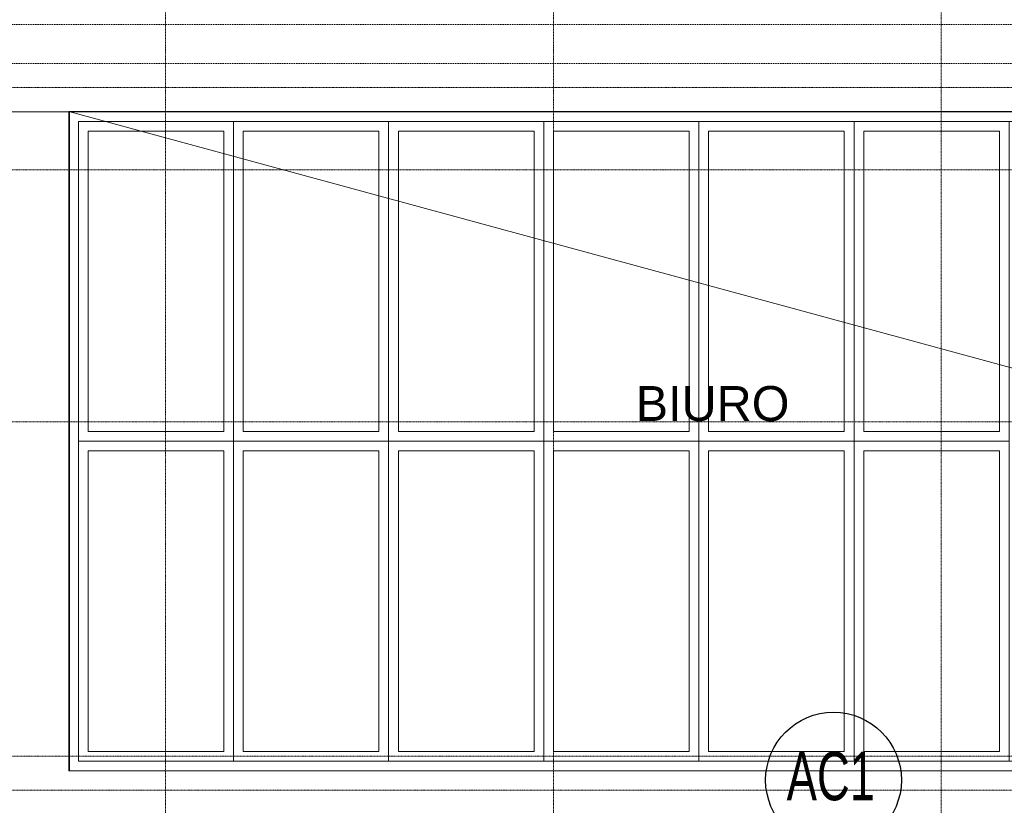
# Model space of a CAD drawing. Header units: millimetres. Extents: x 49908 to 79848, y -11883 to -3092.
# Tile 182 of 222: x 75925 to 76433, y -9215 to -8809. Entities that reach past the tile are written whole.
import ezdxf
from ezdxf.enums import TextEntityAlignment as Align

# ---------------------------------------------------------------- set-up
doc = ezdxf.new("R2010")
doc.units = ezdxf.units.MM
doc.linetypes.add('0.5_0.5', pattern=[10, 5, -5])
doc.linetypes.add('DASHDOT', pattern=[1, 0.5, -0.25, 0, -0.25])
for name, color, linetype, lineweight in [('A stolarka', 9, 'Continuous', 9), ('A_CIENKA', 9, 'Continuous', 9), ('A_OSIE', 9, 'DASHDOT', 9), ('A_WIDOK', 9, 'Continuous', 9), ('\x9dciany', 9, 'Continuous', 9)]:
    doc.layers.add(name, color=color, linetype=linetype, lineweight=lineweight)
doc.layers.add('S_Opis CO', color=2, linetype='Continuous')
doc.styles.add('Arial CE', font='arial.ttf')
doc.styles.add('ROMANS', font='romanpl.shx', dxfattribs={"bigfont": 'romanbigpl.shx'})

msp = doc.modelspace()

# ---------------------------------------------------------------- linework, layer by layer
at = {"layer": 'A stolarka', "ltscale": 0.5}
for p, q in [((75955.4, -8861.68), (75955.4, -8866.68)), ((75955.4, -8861.68), (77195.4, -8861.68)), ((75960.4, -8866.68), (76030.4, -8866.68)), ((76040.4, -8866.68), (76110.4, -8866.68)), ((76120.4, -8866.68), (76190.4, -8866.68)), ((76200.4, -8866.68), (76270.4, -8866.68)), ((76280.4, -8866.68), (76350.4, -8866.68)), ((76360.4, -8866.68), (76430.4, -8866.68)), ((75955.4, -9191.68), (75955.4, -9186.68)), ((75960.4, -9186.68), (76030.4, -9186.68)), ((76040.4, -9186.68), (76110.4, -9186.68)), ((76120.4, -9186.68), (76190.4, -9186.68)), ((76200.4, -9186.68), (76270.4, -9186.68)), ((76280.4, -9186.68), (76350.4, -9186.68)), ((76360.4, -9186.68), (76430.4, -9186.68)), ((75955.4, -9191.68), (77195.4, -9191.68))]:
    msp.add_line(p, q, dxfattribs=at)
at = {"layer": 'A stolarka', "ltscale": 0.2}
msp.add_lwpolyline([(75950.4, -8856.68), (77200.4, -8856.68), (77200.4, -9196.68), (75950.4, -9196.68)], close=True, dxfattribs=at)
msp.add_lwpolyline([(75950.4, -8856.68), (77200.4, -8856.68), (77200.4, -9196.68), (75950.4, -9196.68)], close=True, dxfattribs=at)
msp.add_lwpolyline([(75950.4, -8856.68), (77200.4, -8856.68), (77200.4, -9196.68), (75950.4, -9196.68)], close=True, dxfattribs=at)
at = {"layer": 'A stolarka'}
msp.add_lwpolyline([(75950.8, -8856.79), (77200.4, -8856.79), (77200.4, -9196.68), (75950.8, -9196.68)], close=True, dxfattribs=at)
for points in [[(75955.4, -8856.68), (76035.4, -8856.68)], [(76035.4, -8856.68), (76115.4, -8856.68)], [(76115.4, -8856.68), (76195.4, -8856.68)], [(76195.4, -8856.68), (76275.4, -8856.68)], [(76355.4, -8856.68), (76275.4, -8856.68)], [(76435.4, -8856.68), (76355.4, -8856.68)], [(76035.4, -8861.68), (76035.4, -9026.68), (75955.4, -9026.68), (75955.4, -8861.68)], [(75960.4, -8861.68), (76030.4, -8861.68)], [(76115.4, -8861.68), (76115.4, -9026.68), (76035.4, -9026.68), (76035.4, -8861.68)], [(76040.4, -8861.68), (76110.4, -8861.68)], [(76195.4, -8861.68), (76195.4, -9026.68), (76115.4, -9026.68), (76115.4, -8861.68)], [(76120.4, -8861.68), (76190.4, -8861.68)], [(76275.4, -8861.68), (76275.4, -9026.68), (76195.4, -9026.68), (76195.4, -8861.68)], [(76200.4, -8861.68), (76270.4, -8861.68)], [(76275.4, -8861.68), (76275.4, -9026.68), (76355.4, -9026.68), (76355.4, -8861.68)], [(76350.4, -8861.68), (76280.4, -8861.68)], [(76355.4, -8861.68), (76355.4, -9026.68), (76435.4, -9026.68), (76435.4, -8861.68)], [(76430.4, -8861.68), (76360.4, -8861.68)], [(76030.4, -8866.68), (76030.4, -9021.68), (75960.4, -9021.68), (75960.4, -8866.68)], [(76110.4, -8866.68), (76110.4, -9021.68), (76040.4, -9021.68), (76040.4, -8866.68)], [(76190.4, -8866.68), (76190.4, -9021.68), (76120.4, -9021.68), (76120.4, -8866.68)], [(76270.4, -8866.68), (76270.4, -9021.68), (76200.4, -9021.68), (76200.4, -8866.68)], [(76280.4, -8866.68), (76280.4, -9021.68), (76350.4, -9021.68), (76350.4, -8866.68)], [(76360.4, -8866.68), (76360.4, -9021.68), (76430.4, -9021.68), (76430.4, -8866.68)], [(76035.4, -9191.68), (76035.4, -9026.68), (75955.4, -9026.68), (75955.4, -9191.68)], [(76115.4, -9191.68), (76115.4, -9026.68), (76035.4, -9026.68), (76035.4, -9191.68)], [(76195.4, -9191.68), (76195.4, -9026.68), (76115.4, -9026.68), (76115.4, -9191.68)], [(76275.4, -9191.68), (76275.4, -9026.68), (76195.4, -9026.68), (76195.4, -9191.68)], [(76275.4, -9191.68), (76275.4, -9026.68), (76355.4, -9026.68), (76355.4, -9191.68)], [(76355.4, -9191.68), (76355.4, -9026.68), (76435.4, -9026.68), (76435.4, -9191.68)], [(76030.4, -9186.68), (76030.4, -9031.68), (75960.4, -9031.68), (75960.4, -9186.68)], [(76110.4, -9186.68), (76110.4, -9031.68), (76040.4, -9031.68), (76040.4, -9186.68)], [(76190.4, -9186.68), (76190.4, -9031.68), (76120.4, -9031.68), (76120.4, -9186.68)], [(76270.4, -9186.68), (76270.4, -9031.68), (76200.4, -9031.68), (76200.4, -9186.68)], [(76280.4, -9186.68), (76280.4, -9031.68), (76350.4, -9031.68), (76350.4, -9186.68)], [(76360.4, -9186.68), (76360.4, -9031.68), (76430.4, -9031.68), (76430.4, -9186.68)], [(75960.4, -9191.68), (76030.4, -9191.68)], [(76040.4, -9191.68), (76110.4, -9191.68)], [(76120.4, -9191.68), (76190.4, -9191.68)], [(76200.4, -9191.68), (76270.4, -9191.68)], [(76350.4, -9191.68), (76280.4, -9191.68)], [(76430.4, -9191.68), (76360.4, -9191.68)], [(75955.4, -9196.68), (76035.4, -9196.68)], [(76035.4, -9196.68), (76115.4, -9196.68)], [(76115.4, -9196.68), (76195.4, -9196.68)], [(76195.4, -9196.68), (76275.4, -9196.68)], [(76355.4, -9196.68), (76275.4, -9196.68)], [(76435.4, -9196.68), (76355.4, -9196.68)]]:
    msp.add_lwpolyline(points, dxfattribs=at)
at = {"layer": 'A_CIENKA'}
for p in [(75950.8, -8856.79), (77200.8, -9196.79)]:
    msp.add_line(p, (75950.8, -9196.79), dxfattribs=at)
at = {"layer": 'A_CIENKA', "ltscale": 0.2}
for points in [[(75640.51, -8856.79), (77910.29, -8856.79), (77910.29, -11176.57), (75640.51, -11176.57)], [(75950.4, -8856.68), (77200.4, -8856.68), (77200.4, -9196.68), (75950.4, -9196.68)], [(75950.8, -8856.79), (77200.8, -8856.79), (77200.8, -9196.79), (75950.8, -9196.79)]]:
    msp.add_lwpolyline(points, close=True, dxfattribs=at)
at = {"layer": 'A_OSIE', "ltscale": 0.3, "transparency": 33554559}
for p, q in [((76000.4, -11540.32), (76000.4, -8492.97)), ((76200.4, -11540.32), (76200.4, -8493.04)), ((76400.4, -11540.32), (76400.4, -8493.04)), ((75350.78, -8844.18), (78252.5, -8844.18)), ((78251.74, -8886.68), (75350.78, -8886.68)), ((78251.74, -9016.68), (75350.78, -9016.68)), ((75350.78, -9189.18), (78251.74, -9189.18)), ((78253.59, -9206.68), (75350.78, -9206.68))]:
    msp.add_line(p, q, dxfattribs=at)
at = {"layer": 'A_WIDOK', "linetype": '0.5_0.5', "ltscale": 0.02}
for points in [[(75595.51, -8811.79), (77955.29, -8811.79), (77955.29, -11221.57), (75595.51, -11221.57)], [(75615.51, -8831.79), (77935.29, -8831.79), (77935.29, -11201.57), (75615.51, -11201.57)]]:
    msp.add_lwpolyline(points, close=True, dxfattribs=at)
at = {"layer": 'S_Opis CO', "color": 3}
msp.add_circle((76344.82, -9201.51), 35, dxfattribs=at)
at = {"layer": '\x9dciany'}
for p, q in [((77200.4, -9196.68), (75950.4, -8856.68)), ((76960.4, -8856.68), (76375.4, -8856.68))]:
    msp.add_line(p, q, dxfattribs=at)
at = {"layer": '\x9dciany', "linetype": '0.5_0.5'}
msp.add_line((76110.4, -9026.68), (76530.4, -9026.68), dxfattribs=at)

# ---------------------------------------------------------------- texts
at = {"layer": 'S_Opis CO', "color": 3, "style": 'ROMANS', "width": 0.7}
msp.add_text('AC1', height=25, dxfattribs=at).set_placement((76343.43, -9199.42), align=Align.MIDDLE_CENTER)
at = {"layer": '\x9dciany', "style": 'Arial CE', "width": 0.996018}
msp.add_text('BIURO', height=18, dxfattribs=at).set_placement((76242.8, -9016.24), (76322.12, -9016.24), align=Align.FIT)

doc.saveas('drawing.dxf')
